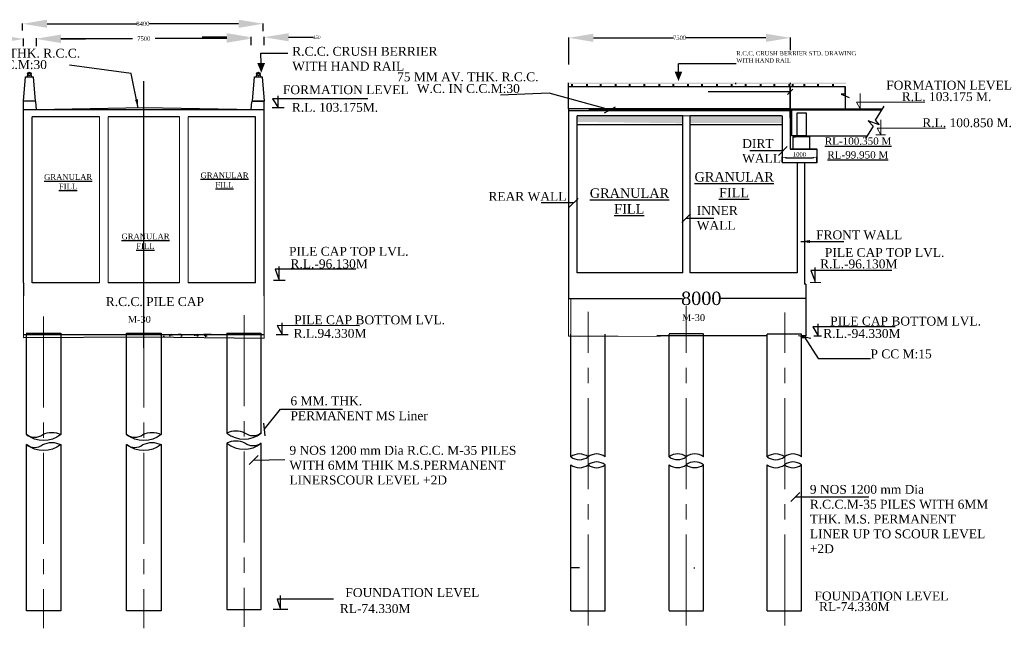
# Model space of a CAD drawing. Header units: millimetres. Extents: x -44718850 to -16463261, y -12601021 to -6173596.
# Tile 5 of 9: x -16650733 to -16547593, y -6382977 to -6319227. Entities that reach past the tile are written whole.
import ezdxf

# ---------------------------------------------------------------- set-up
doc = ezdxf.new("R2010")
doc.units = ezdxf.units.MM
doc.header["$LTSCALE"] = 1000
doc.header["$MEASUREMENT"] = 0
doc.header["$PDMODE"] = 2
doc.header["$PDSIZE"] = -2
for name, pattern in [('CENTER2', [28.575, 19.05, -3.175, 3.175, -3.175]), ('DASHED', [0.75, 0.5, -0.25]), ('HIDDEN', [9.525, 6.35, -3.175])]:
    doc.linetypes.add(name, pattern=pattern)
doc.layers.add('TEXT', color=6, linetype='Continuous', lineweight=18)
doc.styles.add('ROMANS', font='romans.shx')
doc.styles.get("Standard").update_dxf_attribs({"font": 'times.ttf', "height": 450})
doc.dimstyles.new('kk1', dxfattribs={"dimtxt": 900, "dimasz": 450, "dimexe": 100, "dimexo": 100, "dimgap": 100, "dimtad": 1, "dimtih": 1, "dimtoh": 1, "dimdec": 0, "dimzin": 0, "dimdsep": 46, "dimtxsty": 'Standard', "dimcen": 1, "dimclrt": 256, "dimadec": 0, "dimazin": 0, "dimtfac": 1, "dimtdec": 0, "dimtofl": 0, "dimtmove": 0, "dimatfit": 3, "dimfxl": 100, "dimtolj": 1, "dimtzin": 0, "dimarcsym": 0})
doc.dimstyles.new('ROMANS', dxfattribs={"dimtxt": 1000, "dimasz": 1000, "dimexe": 500, "dimexo": 500, "dimgap": 500, "dimtad": 1, "dimzin": 9, "dimdsep": 46, "dimtxsty": 'ROMANS', "dimcen": 500, "dimclrd": 4, "dimclre": 4, "dimclrt": 6, "dimadec": 0, "dimazin": 0, "dimtfac": 1, "dimtmove": 0, "dimatfit": 3, "dimfxl": 1, "dimtolj": 1, "dimtzin": 9, "dimarcsym": 0})
doc.dimstyles.get("Standard").update_dxf_attribs({"dimscale": 2.755, "dimtxt": 20000000001.9985, "dimasz": 12.0275, "dimexe": 15.388, "dimexo": 15.5775, "dimgap": 1.7375, "dimtad": 0, "dimtih": 1, "dimtoh": 1, "dimdec": 0, "dimzin": 0, "dimdsep": 46, "dimtxsty": 'Standard', "dimcen": 4000, "dimclre": 2, "dimclrt": 1, "dimadec": 0, "dimazin": 0, "dimtfac": 1, "dimtdec": 0, "dimtofl": 0, "dimtmove": 0, "dimatfit": 3, "dimfxl": 1, "dimtolj": 1, "dimtzin": 0, "dimarcsym": 0})
pattern_1 = [(45, (-16555380.55, -6332383.1), (-124.2961, 124.2961), [])]

# ---------------------------------------------------------------- blocks, each defined once
blk = doc.blocks.new('*D65')
at = {"color": 2, "lineweight": -2, "transparency": 16777216}
for p, q in [((-16593210, -6323907), (-16593210, -6321083)), ((-16570001, -6322422), (-16570001, -6321083))]:
    blk.add_line(p, q, dxfattribs=at)
at = {"color": 0, "lineweight": -2, "transparency": 16777216}
for p, q in [((-16590642, -6321126), (-16582250, -6321126)), ((-16572569, -6321126), (-16580960, -6321126))]:
    blk.add_line(p, q, dxfattribs=at)
at = {"color": 0, "transparency": 16777216}
for points in [[(-16590642, -6320698), (-16590642, -6321554), (-16593210, -6321126)], [(-16572569, -6320698), (-16572569, -6321554), (-16570001, -6321126)]]:
    blk.add_solid(points, dxfattribs=at)
at = {"layer": 'Defpoints', "color": 0, "transparency": 16777216}
for p in [(-16570001, -6321126), (-16570001, -6322465), (-16593210, -6323950)]:
    blk.add_point(p, dxfattribs=at)
at = {"color": 1, "transparency": 16777216, "insert": (-16581605, -6321126), "char_height": 450, "attachment_point": 5}
blk.add_mtext('\\A1;7500', dxfattribs=at)
blk = doc.blocks.new('DFSDF')
at = {"layer": 'TEXT'}
blk.add_line((6252164, 1491750), (6254219, 1491750), dxfattribs=at)
blk.add_lwpolyline([(6267015, 1493163), (6252414, 1493163), (6253191, 1491750), (6253191, 1494969)], dxfattribs=at)
blk = doc.blocks.new('*D68')
at = {"color": 2, "lineweight": -2, "transparency": 16777216}
for p, q in [((-16593249, -6348317), (-16593249, -6348466)), ((-16568383, -6348317), (-16568383, -6348466))]:
    blk.add_line(p, q, dxfattribs=at)
at = {"color": 0, "lineweight": -2, "transparency": 16777216}
for p, q in [((-16593216, -6348424), (-16581304, -6348424)), ((-16568416, -6348424), (-16577364, -6348424))]:
    blk.add_line(p, q, dxfattribs=at)
at = {"color": 0, "transparency": 16777216}
for points in [[(-16593216, -6348418), (-16593216, -6348429), (-16593249, -6348424)], [(-16568416, -6348418), (-16568416, -6348429), (-16568383, -6348424)]]:
    blk.add_solid(points, dxfattribs=at)
at = {"layer": 'Defpoints', "color": 0, "transparency": 16777216}
for p in [(-16593249, -6348274), (-16568383, -6348274), (-16568383, -6348424)]:
    blk.add_point(p, dxfattribs=at)
at = {"color": 1, "lineweight": 25, "transparency": 16777216, "insert": (-16579334, -6348424), "char_height": 450, "attachment_point": 5}
blk.add_mtext('\\A1;{\\H3.1067x;8000}', dxfattribs=at)
blk = doc.blocks.new('_Oblique')
at = {"color": 0, "linetype": 'ByBlock', "lineweight": -2}
blk.add_line((-0.5, -0.5), (0.5, 0.5), dxfattribs=at)
blk = doc.blocks.new('*D83')
at = {"color": 0, "lineweight": -2, "ltscale": 2, "transparency": 16777216}
for p, q in [((-16570877, -6334111), (-16570877, -6333580)), ((-16570427, -6333680), (-16567671, -6333680)), ((-16567221, -6334111), (-16567221, -6333580))]:
    blk.add_line(p, q, dxfattribs=at)
at = {"color": 0, "ltscale": 2, "transparency": 16777216}
for points in [[(-16570427, -6333605), (-16570427, -6333755), (-16570877, -6333680)], [(-16567671, -6333605), (-16567671, -6333755), (-16567221, -6333680)]]:
    blk.add_solid(points, dxfattribs=at)
at = {"layer": 'Defpoints', "color": 0, "ltscale": 2, "transparency": 16777216}
for p in [(-16567221, -6333680), (-16570877, -6334211), (-16567221, -6334211)]:
    blk.add_point(p, dxfattribs=at)
at = {"ltscale": 2, "transparency": 16777216, "insert": (-16569049, -6333351), "char_height": 450, "attachment_point": 5}
blk.add_mtext('\\A1;1000', dxfattribs=at)
blk = doc.blocks.new('*D101')
at = {"color": 2, "lineweight": -2, "transparency": 16777216}
for p, q in [((-16650429, -6320342), (-16650429, -6319612)), ((-16625229, -6320412), (-16625229, -6319612))]:
    blk.add_line(p, q, dxfattribs=at)
at = {"color": 0, "lineweight": -2, "transparency": 16777216}
for p, q in [((-16647861, -6319654), (-16638466, -6319654)), ((-16627796, -6319654), (-16637191, -6319654))]:
    blk.add_line(p, q, dxfattribs=at)
at = {"color": 0, "transparency": 16777216}
for points in [[(-16647861, -6319227), (-16647861, -6320082), (-16650429, -6319654)], [(-16627796, -6319227), (-16627796, -6320082), (-16625229, -6319654)]]:
    blk.add_solid(points, dxfattribs=at)
at = {"layer": 'Defpoints', "color": 0, "transparency": 16777216}
for p in [(-16650429, -6320385), (-16625229, -6319654), (-16625229, -6320455)]:
    blk.add_point(p, dxfattribs=at)
at = {"color": 0, "transparency": 16777216, "insert": (-16637829, -6319654), "char_height": 450, "attachment_point": 5}
blk.add_mtext('\\A1;8400', dxfattribs=at)
blk = doc.blocks.new('*D102')
at = {"color": 0, "lineweight": -2, "transparency": 16777216}
for p, q in [((-16652896, -6321247), (-16655464, -6321247)), ((-16646411, -6321247), (-16643843, -6321247))]:
    blk.add_line(p, q, dxfattribs=at)
at = {"color": 2, "lineweight": -2, "transparency": 16777216}
for p, q in [((-16650329, -6322012), (-16650329, -6321205)), ((-16648979, -6322012), (-16648979, -6321205))]:
    blk.add_line(p, q, dxfattribs=at)
at = {"color": 0, "transparency": 16777216}
for points in [[(-16652896, -6320819), (-16652896, -6321675), (-16650329, -6321247)], [(-16646411, -6320819), (-16646411, -6321675), (-16648979, -6321247)]]:
    blk.add_solid(points, dxfattribs=at)
at = {"layer": 'Defpoints', "color": 0, "transparency": 16777216}
for p in [(-16648979, -6321247), (-16650329, -6322054), (-16648979, -6322054)]:
    blk.add_point(p, dxfattribs=at)
at = {"color": 1, "transparency": 16777216, "insert": (-16655841, -6321247), "char_height": 450, "attachment_point": 5}
blk.add_mtext('\\A1;{\\H0.77253x;450}', dxfattribs=at)
blk = doc.blocks.new('*D103')
at = {"color": 2, "lineweight": -2, "transparency": 16777216}
for p, q in [((-16648979, -6322012), (-16648979, -6321168)), ((-16626479, -6321895), (-16626479, -6321168))]:
    blk.add_line(p, q, dxfattribs=at)
at = {"color": 0, "lineweight": -2, "transparency": 16777216}
for p, q in [((-16646411, -6321210), (-16638920, -6321210)), ((-16629046, -6321210), (-16636537, -6321210))]:
    blk.add_line(p, q, dxfattribs=at)
at = {"color": 0, "transparency": 16777216}
for points in [[(-16646411, -6320782), (-16646411, -6321638), (-16648979, -6321210)], [(-16629046, -6320782), (-16629046, -6321638), (-16626479, -6321210)]]:
    blk.add_solid(points, dxfattribs=at)
at = {"layer": 'Defpoints', "color": 0, "transparency": 16777216}
for p in [(-16626479, -6321210), (-16648979, -6322054), (-16626479, -6321938)]:
    blk.add_point(p, dxfattribs=at)
at = {"color": 0, "transparency": 16777216, "insert": (-16637729, -6321210), "char_height": 450, "attachment_point": 5}
blk.add_mtext('\\A1;7500', dxfattribs=at)
blk = doc.blocks.new('*D104')
at = {"color": 0, "lineweight": -2, "transparency": 16777216}
for p, q in [((-16629046, -6321067), (-16631614, -6321067)), ((-16622561, -6321067), (-16619993, -6321067))]:
    blk.add_line(p, q, dxfattribs=at)
at = {"color": 2, "lineweight": -2, "transparency": 16777216}
for p, q in [((-16626479, -6321895), (-16626479, -6321024)), ((-16625129, -6321895), (-16625129, -6321024))]:
    blk.add_line(p, q, dxfattribs=at)
at = {"color": 0, "transparency": 16777216}
for points in [[(-16629046, -6320639), (-16629046, -6321495), (-16626479, -6321067)], [(-16622561, -6320639), (-16622561, -6321495), (-16625129, -6321067)]]:
    blk.add_solid(points, dxfattribs=at)
at = {"layer": 'Defpoints', "color": 0, "transparency": 16777216}
for p in [(-16625129, -6321067), (-16626479, -6321938), (-16625129, -6321938)]:
    blk.add_point(p, dxfattribs=at)
at = {"color": 1, "transparency": 16777216, "insert": (-16619617, -6321067), "char_height": 450, "attachment_point": 5}
blk.add_mtext('\\A1;{\\H0.77253x;450}', dxfattribs=at)

msp = doc.modelspace()

# ---------------------------------------------------------------- hatches: boundary and pattern name
at = {"lineweight": 25}
msp.add_hatch(color=7, dxfattribs=at).paths.add_polyline_path([(-16575750.1, -6325828.8), (-16593259.1, -6325828.8), (-16593259.1, -6325978.8), (-16575750.1, -6325978.8)])
h = msp.add_hatch(color=7, dxfattribs=at)
h.paths.add_polyline_path([(-16570033.4, -6325828.8), (-16575750.1, -6325828.8), (-16575750.1, -6325978.8), (-16570033.4, -6325978.8)])
h.paths.add_polyline_path([(-16564192, -6325828.8), (-16569913.4, -6325828.8), (-16569913.4, -6325978.8), (-16564192, -6325978.8)])
at = {"ltscale": 100}
h = msp.add_hatch(dxfattribs=at)
h.set_pattern_fill('ANSI31', scale=1406.25, style=0)
h.set_pattern_definition(pattern_1)
h.paths.add_polyline_path([(-16570033.4, -6328550.9), (-16591127.2, -6328550.9), (-16591127.2, -6328656.3), (-16570033.4, -6328656.3)])
h = msp.add_hatch(dxfattribs=at)
h.set_pattern_fill('ANSI31', scale=1406.25, style=0)
h.set_pattern_definition(pattern_1)
h.paths.add_polyline_path([(-16560383.5, -6328550.9), (-16569892.8, -6328550.9), (-16569892.8, -6328656.3), (-16567220.9, -6328656.3), (-16560448.3, -6328656.3)])
h = msp.add_hatch(dxfattribs=at)
h.set_pattern_fill('AR-CONC', scale=105.46875, style=0)
h.set_pattern_definition([(50, (-16555465.05, -6332225.2), (756.485, -66.184), [79.102, -870.117]), (355, (-16555465.05, -6332225.2), (-146.34, 793.328), [63.281, -696.094]), (100.4514, (-16555402, -6332230.7), (610.147, 727.143), [67.226, -739.486]), (46.1842, (-16555465, -6332014.3), (1125.606, -174.57), [118.652, -1305.176]), (96.6356, (-16555371.2, -6332028.8), (985.777, 1027.39), [100.84, -1109.23]), (351.1842, (-16555465, -6332014.3), (985.776, 1027.39), [94.922, -1044.14]), (21, (-16555359.6, -6332067), (629.55, -424.637), [79.102, -870.117]), (326, (-16555359.6, -6332067), (256.622, 764.807), [63.281, -696.094]), (71.4514, (-16555307.1, -6332102.4), (886.172, 340.169), [67.226, -739.486]), (37.5, (-16555465.05, -6332225.2), (12.8248, 351.099), [0, -687.6562, 0, -706.6406, 0, -698.7305]), (7.5, (-16555465.05, -6332225.2), (277.456, 415.981), [0, -402.8906, 0, -671.836, 0, -266.3086]), (327.5, (-16555700.24, -6332225.2), (563.0159, -23.7883), [0, -263.672, 0, -822.656, 0, -1091.6016]), (317.5, (-16555805.7, -6332225.2), (615.079, 105.5795), [0, -342.7734, 0, -546.328, 0, -775.195])])
h.paths.add_polyline_path([(-16581266.4, -6330074.5), (-16581266.4, -6329355), (-16592349.4, -6329211.9), (-16592349.4, -6329931.4)])
h.paths.add_polyline_path([(-16570877.2, -6330061.7), (-16570877.2, -6329342.2), (-16580516.4, -6329315.7), (-16580516.4, -6330035.1)])
msp.add_hatch(color=7).paths.add_polyline_path([(-16568260.3, -6331398.5), (-16569460.3, -6331398.5), (-16569453.9, -6331485.5), (-16568253.9, -6331485.5)])
at = {"ltscale": 1.25}
h = msp.add_hatch(dxfattribs=at)
h.set_pattern_fill('AR-CONC,_O', scale=250)
h.set_pattern_definition([(50, (-17187357, -5064165.6), (1793.1505, -156.8803), [187.5, -2062.5]), (355, (-17187357, -5064165.6), (-346.8783, 1880.4803), [150, -1650]), (100.4514, (-17187207.6, -5064178.6), (1446.2735, 1723.5989), [159.3505, -1752.8553]), (46.1842, (-17187357, -5063665.6), (2668.1026, -413.7975), [281.25, -3093.75]), (96.6356, (-17187134.7, -5063700), (2336.657, 2435.2947), [239.0257, -2629.2825]), (351.1842, (-17187357, -5063665.6), (2336.655, 2435.2965), [225, -2475]), (21, (-17187107, -5063790.6), (1492.2676, -1006.5472), [187.5, -2062.5]), (326, (-17187107, -5063790.6), (608.2883, 1812.875), [150, -1650]), (71.4514, (-17186982.7, -5063874.4), (2100.5566, 806.3262), [159.3505, -1752.8553]), (37.5, (-17187357, -5064165.6), (30.39964, 832.23463), [0, -1630, 0, -1675, 0, -1656.25]), (7.5, (-17187357, -5064165.6), (657.67384, 986.0293), [0, -955, 0, -1592.5, 0, -631.25]), (327.5, (-17187914.5, -5064165.6), (1334.5561, -56.38718), [0, -625, 0, -1950, 0, -2587.5]), (317.5, (-17188164.5, -5064165.6), (1457.9654, 250.2625), [0, -812.5, 0, -1295, 0, -1837.5])])
h.paths.add_polyline_path([(-16633484.5, -6352170.5), (-16633484.5, -6352400.7), (-16630784.5, -6352430.5), (-16630784.5, -6352170.5)])
h.paths.add_polyline_path([(-16636184.5, -6352170.5), (-16636184.5, -6352389.7), (-16633484.5, -6352419.5), (-16633484.5, -6352170.5)])
h = msp.add_hatch(dxfattribs=at)
h.set_pattern_fill('AR-CONC', scale=3)
h.set_pattern_definition([(50, (-17962439.34, -5273517.25), (546.55401, -47.81726), [57.15, -628.65]), (355, (-17962439.34, -5273517.25), (-105.73026, 573.17054), [45.72, -502.92175]), (100.451445, (-17962393.8, -5273521.24), (440.82374, 525.35326), [48.57003, -534.27073]), (46.1842, (-17962439.34, -5273364.85), (813.23712, -126.12698), [85.725, -942.975]), (96.63556, (-17962371.6, -5273375.4), (712.2124, 742.27837), [72.85507, -801.40682]), (351.18415, (-17962439.3, -5273364.85), (712.2124, 742.27837), [68.5799, -754.3792]), (21, (-17962363.14, -5273402.95), (454.84317, -306.7956), [57.15, -628.65]), (326, (-17962363.14, -5273402.95), (185.40609, 552.5639), [45.72, -502.92]), (71.451445, (-17962325.24, -5273428.5), (640.24926, 245.7683), [48.57003, -534.26981]), (37.5, (-17962439.34, -5273517.25), (9.26581, 253.665117), [0, -496.824, 0, -510.54, 0, -504.825]), (7.5, (-17962439.34, -5273517.25), (200.458988, 300.541724), [0, -291.084, 0, -485.394, 0, -192.405]), (327.5, (-17962609.27, -5273517.25), (406.771786, -17.186232), [0, -190.5, 0, -594.36, 0, -788.67]), (317.5, (-17962685.47, -5273517.25), (444.387544, 76.27947), [0, -247.65, 0, -394.716, 0, -560.07])])
h.paths.add_polyline_path([(-16630978.6, -6352201.2), (-16631428.6, -6352201.2), (-16631428.6, -6352374.4), (-16631158.1, -6352374.4)])

# ---------------------------------------------------------------- linework, layer by layer
at = {"color": 7, "lineweight": 25}
for p, q in [((-16625440.4, -6323778.5), (-16625486.6, -6322734.2)), ((-16625486.6, -6322734.2), (-16622652.1, -6322734.2)), ((-16581729.7, -6324658.6), (-16581727.1, -6323836.1)), ((-16581710, -6323806.1), (-16575672.5, -6323806.4)), ((-16593259.1, -6326240.9), (-16570033.4, -6326240.9)), ((-16575750.1, -6325828.8), (-16575750.1, -6325978.8)), ((-16570033.4, -6325828.8), (-16570033.4, -6325978.8)), ((-16570033.4, -6328550.9), (-16570033.4, -6326240.9)), ((-16569973.4, -6326240.9), (-16564250.9, -6326240.9)), ((-16569973.4, -6328550.9), (-16569973.4, -6326240.9)), ((-16564250.9, -6326240.9), (-16564250.9, -6328550.9)), ((-16568383.3, -6346925.5), (-16568533.8, -6346925.5))]:
    msp.add_line(p, q, dxfattribs=at)
at = {"color": 7, "ltscale": 80}
msp.add_line((-16637728.6, -6353606.3), (-16637728.6, -6325660), dxfattribs=at)
at = {"color": 7, "lineweight": 25, "ltscale": 5}
msp.add_line((-16593264.6, -6325828.9), (-16593264.6, -6328550.9), dxfattribs=at)
at = {"color": 7, "lineweight": 40}
for p, q in [((-16592893.1, -6325978.8), (-16592893.1, -6326240.9)), ((-16591334, -6325978.8), (-16591334, -6326240.9)), ((-16589879.7, -6325978.8), (-16589879.7, -6326240.9)), ((-16588320.7, -6325978.8), (-16588320.7, -6326240.9)), ((-16586866.3, -6325978.8), (-16586866.3, -6326240.9)), ((-16585307.3, -6325978.8), (-16585307.3, -6326240.9)), ((-16583748.2, -6325978.8), (-16583748.2, -6326240.9)), ((-16582293.9, -6325978.8), (-16582293.9, -6326240.9)), ((-16580734.9, -6325978.8), (-16580734.9, -6326240.9)), ((-16579280.6, -6325978.8), (-16579280.6, -6326240.9)), ((-16577721.5, -6325978.8), (-16577721.5, -6326240.9)), ((-16576162.5, -6325978.8), (-16576162.5, -6326240.9)), ((-16574708.2, -6325978.8), (-16574708.2, -6326240.9)), ((-16573149.1, -6325978.8), (-16573149.1, -6326240.9)), ((-16571694.8, -6325978.8), (-16571694.8, -6326240.9)), ((-16570135.8, -6325978.8), (-16570135.8, -6326240.9)), ((-16569794.6, -6325978.8), (-16569794.6, -6326240.9)), ((-16568570.4, -6325978.8), (-16568570.4, -6326240.9)), ((-16567116.1, -6325978.8), (-16567116.1, -6326240.9)), ((-16565557.1, -6325978.8), (-16565557.1, -6326240.9))]:
    msp.add_line(p, q, dxfattribs=at)
at = {"color": 7, "ltscale": 100}
for p, q in [((-16570033.4, -6328375.1), (-16570033.4, -6326365.9)), ((-16570033.4, -6326787.7), (-16578609.4, -6326787.7)), ((-16591127.2, -6328550.9), (-16560383.5, -6328550.9)), ((-16591127.2, -6328656.3), (-16567220.9, -6328656.3)), ((-16570033.4, -6329500.1), (-16570033.4, -6328550.9)), ((-16570033.4, -6328656.3), (-16569892.8, -6328656.3)), ((-16569892.8, -6328550.9), (-16569892.8, -6331398.5)), ((-16567383.9, -6328656.3), (-16560448.3, -6328656.3)), ((-16560217.6, -6328280.8), (-16561120.7, -6329750.6)), ((-16570887.2, -6329300.9), (-16570877.2, -6329310.9)), ((-16570877.2, -6329310.9), (-16570877.2, -6334211)), ((-16570033.4, -6329500.1), (-16570033.4, -6332804.8)), ((-16592349.4, -6330219.6), (-16581266.4, -6330219.6)), ((-16580516.4, -6330219.6), (-16570877.2, -6330219.6)), ((-16561341.2, -6330368.6), (-16562135, -6331660.3)), ((-16560692.7, -6330235.5), (-16561851.4, -6329815.9)), ((-16561851.4, -6329815.9), (-16561341.2, -6330368.6)), ((-16561120.7, -6329750.6), (-16560692.7, -6330235.5)), ((-16568908.4, -6331398.5), (-16569892.8, -6331398.5)), ((-16568486.5, -6331398.5), (-16568908.4, -6331398.5)), ((-16568486.5, -6331398.5), (-16568064.7, -6331398.5)), ((-16568064.7, -6331398.5), (-16561974.1, -6331398.5)), ((-16567220.9, -6332804.8), (-16570033.4, -6332804.8)), ((-16567220.9, -6332804.8), (-16567220.9, -6334211)), ((-16567220.9, -6334211), (-16570877.2, -6334211))]:
    msp.add_line(p, q, dxfattribs=at)
at = {"color": 7, "ltscale": 0.5}
msp.add_line((-16564250.9, -6327030.3), (-16564250.9, -6326240.9), dxfattribs=at)
at = {"color": 7}
for p, q in [((-16564250.9, -6327030.3), (-16564672.4, -6327030.3)), ((-16564672.4, -6327030.3), (-16563844.1, -6327364.8)), ((-16649124.9, -6327765.9), (-16650328.6, -6327765.9)), ((-16650328.6, -6328643.7), (-16650328.6, -6327765.9)), ((-16649124.9, -6327765.9), (-16650328.6, -6327765.9)), ((-16650328.6, -6328643.7), (-16650328.6, -6327765.9)), ((-16650328.6, -6346802.2), (-16650328.6, -6328643.7)), ((-16650328.6, -6328643.7), (-16625128.6, -6328643.7)), ((-16648978.6, -6328643.7), (-16649051.8, -6327839)), ((-16648978.6, -6328643.7), (-16649051.8, -6327839)), ((-16626478.6, -6328643.7), (-16626405.5, -6327839)), ((-16626478.6, -6328643.7), (-16626405.5, -6327839)), ((-16626332.3, -6327765.9), (-16625128.6, -6327765.9)), ((-16626332.3, -6327765.9), (-16625128.6, -6327765.9)), ((-16625128.6, -6328643.7), (-16625128.6, -6327765.9)), ((-16625128.6, -6328643.7), (-16625128.6, -6327765.9)), ((-16625128.6, -6346802.2), (-16625128.6, -6328643.7)), ((-16570033.4, -6328550.9), (-16593249.4, -6328550.9)), ((-16593249.4, -6328550.9), (-16593249.4, -6348274.1)), ((-16570033.4, -6328550.9), (-16570033.4, -6332805.5)), ((-16569973.4, -6328550.9), (-16569973.4, -6328889.3)), ((-16569973.4, -6328550.9), (-16563544.5, -6328550.9)), ((-16570033.4, -6328775.9), (-16593249.4, -6328775.9)), ((-16592349.4, -6345725.5), (-16592349.4, -6329300.9)), ((-16581266.4, -6329300.9), (-16592349.4, -6329300.9)), ((-16581266.4, -6345725.5), (-16581266.4, -6329300.9)), ((-16570933.4, -6329300.9), (-16580516.4, -6329300.9)), ((-16580516.4, -6345725.5), (-16580516.4, -6329300.9)), ((-16567953.9, -6331485.5), (-16569753.9, -6331485.5)), ((-16569753.9, -6331485.5), (-16569753.9, -6332805.5)), ((-16569753.9, -6331485.5), (-16569453.9, -6331485.5)), ((-16569453.9, -6331485.5), (-16569453.9, -6331395.5)), ((-16568253.9, -6331485.5), (-16568253.9, -6331395.5)), ((-16567953.9, -6331485.5), (-16568253.9, -6331485.5)), ((-16567953.9, -6332805.5), (-16567953.9, -6331485.5)), ((-16570033.4, -6332805.5), (-16567198.4, -6332805.5)), ((-16569283.8, -6334211), (-16569283.8, -6345725.5)), ((-16568533.8, -6334211), (-16568533.8, -6346924.2)), ((-16581266.4, -6345725.5), (-16592349.4, -6345725.5)), ((-16569283.8, -6345725.5), (-16580516.4, -6345725.5)), ((-16650328.6, -6346802.2), (-16650328.6, -6348150.8)), ((-16642378.6, -6346802.2), (-16649428.6, -6346802.2)), ((-16633978.6, -6346802.2), (-16641478.6, -6346802.2)), ((-16626028.6, -6346802.2), (-16633078.6, -6346802.2)), ((-16625128.6, -6348150.8), (-16625128.6, -6346802.2)), ((-16568383.3, -6346925.5), (-16568383.3, -6352324.6)), ((-16644478.6, -6352201.2), (-16644028.6, -6352201.2)), ((-16630678.6, -6352201.2), (-16631428.6, -6352201.2)), ((-16592999.4, -6365014.8), (-16592999.4, -6352174.6)), ((-16589399.4, -6365014.8), (-16589399.4, -6352174.6)), ((-16572431.9, -6352324.6), (-16583984.9, -6352324.6)), ((-16582715.6, -6365007.8), (-16582715.6, -6352167.6)), ((-16579115.6, -6365007.8), (-16579115.6, -6352167.6)), ((-16572431.9, -6365014.8), (-16572431.9, -6352174.6)), ((-16568831.9, -6365014.8), (-16568831.9, -6352174.6)), ((-16568383.3, -6352324.6), (-16568831.9, -6352324.6)), ((-16568383.3, -6352564.6), (-16568383.3, -6352324.6)), ((-16568383.3, -6352564.6), (-16568831.9, -6352564.6)), ((-16592999.4, -6381129.6), (-16592999.4, -6365854.8)), ((-16589399.4, -6381129.6), (-16589399.4, -6365854.8)), ((-16582715.6, -6381122.7), (-16582715.6, -6365847.8)), ((-16579115.6, -6381122.7), (-16579115.6, -6365847.8)), ((-16572431.9, -6381129.6), (-16572431.9, -6365854.8)), ((-16568831.9, -6381129.6), (-16568831.9, -6365854.8)), ((-16624193.4, -6380983.6), (-16622652.6, -6380983.6)), ((-16592999.4, -6381129.6), (-16589399.4, -6381129.6)), ((-16582715.6, -6381129.6), (-16579115.6, -6381129.6)), ((-16572431.9, -6381129.6), (-16568831.9, -6381129.6))]:
    msp.add_line(p, q, dxfattribs=at)
at = {"color": 7, "linetype": 'ByBlock'}
for p, q in [((-16624295.7, -6328431.3), (-16623044.8, -6328431.3)), ((-16624161.5, -6346515.8), (-16622910.6, -6346515.8)), ((-16623850.4, -6352201.2), (-16622599.5, -6352201.2)), ((-16567562.3, -6352324.6), (-16566743.5, -6352324.6))]:
    msp.add_line(p, q, dxfattribs=at)
at = {"color": 7, "linetype": 'DASHED', "ltscale": 100}
for p, q in [((-16649428.6, -6346802.2), (-16649428.6, -6329393.7)), ((-16646839.6, -6329393.7), (-16649428.6, -6329393.7)), ((-16642378.6, -6329393.7), (-16646839.6, -6329393.7)), ((-16637353.6, -6329393.7), (-16641478.6, -6329393.7)), ((-16633978.6, -6329393.7), (-16637353.6, -6329393.7)), ((-16628617.6, -6329393.7), (-16633078.6, -6329393.7)), ((-16626028.6, -6329393.7), (-16628617.6, -6329393.7)), ((-16626028.6, -6346802.2), (-16626028.6, -6329393.7)), ((-16579115.6, -6352138.5), (-16582715.6, -6352138.5)), ((-16568831.9, -6352174.6), (-16572431.9, -6352174.6))]:
    msp.add_line(p, q, dxfattribs=at)
at = {"color": 7, "lineweight": 18}
for p, q in [((-16642378.6, -6346802.2), (-16642378.6, -6329393.7)), ((-16641478.6, -6346802.2), (-16641478.6, -6329393.7)), ((-16633978.6, -6346802.2), (-16633978.6, -6329393.7)), ((-16633078.6, -6346802.2), (-16633078.6, -6329393.7)), ((-16633078.6, -6346802.2), (-16633078.6, -6329393.7))]:
    msp.add_line(p, q, dxfattribs=at)
at = {"color": 7, "lineweight": 20}
for p, q in [((-16591121.4, -6329300.9), (-16570887.2, -6329300.9)), ((-16650328.6, -6348150.8), (-16650328.6, -6352530.4)), ((-16625128.6, -6348150.8), (-16625128.6, -6352570.5)), ((-16593239.4, -6348423.7), (-16593239.4, -6352382.9)), ((-16592999.4, -6348423.7), (-16592999.4, -6352382.9)), ((-16650028.6, -6352040.7), (-16650028.6, -6355930.7)), ((-16593239.4, -6352382.9), (-16588033.4, -6352382.9)), ((-16592085.3, -6352412), (-16575117.8, -6352353.7))]:
    msp.add_line(p, q, dxfattribs=at)
at = {"color": 7, "lineweight": 20, "ltscale": 100}
msp.add_line((-16567916.1, -6346747.8), (-16566824.4, -6346747.8), dxfattribs=at)
at = {"color": 7, "linetype": 'CENTER2', "lineweight": 9, "ltscale": 0.5}
for p, q in [((-16580915.6, -6382682.7), (-16580915.6, -6349242.4)), ((-16648228.6, -6350319.2), (-16648228.6, -6382976.9)), ((-16637728.6, -6350319.2), (-16637728.6, -6382976.9)), ((-16627228.6, -6350169.2), (-16627228.6, -6382826.9)), ((-16591199.4, -6382689.6), (-16591199.4, -6349832.9)), ((-16570573.9, -6382689.6), (-16570573.9, -6349884.6))]:
    msp.add_line(p, q, dxfattribs=at)
at = {"color": 7, "linetype": 'DASHED', "ltscale": 50}
for p, q in [((-16650028.6, -6352051.2), (-16646428.6, -6352051.2)), ((-16646428.6, -6352201.2), (-16650028.6, -6352201.2)), ((-16639528.6, -6352051.2), (-16635928.6, -6352051.2)), ((-16629028.6, -6352051.2), (-16625428.6, -6352051.2))]:
    msp.add_line(p, q, dxfattribs=at)
at = {"color": 7, "ltscale": 0.05}
for p, q in [((-16592098.8, -6376629.6), (-16592999.4, -6376629.6)), ((-16580115.5, -6376629.6), (-16580008.4, -6376629.6))]:
    msp.add_line(p, q, dxfattribs=at)
at = {"color": 7}
for points in [[(-16650126.1, -6325213.2), (-16649331.1, -6325213.2), (-16649128.6, -6327765.9), (-16650328.6, -6327765.9)], [(-16626130, -6325213.2), (-16625335, -6325213.2), (-16625132.5, -6327765.9), (-16626332.5, -6327765.9)]]:
    msp.add_lwpolyline(points, close=True, dxfattribs=at)
at = {"color": 7, "lineweight": 25}
for points in [[(-16649963.9, -6325213.2), (-16649467.2, -6325213.2), (-16649530.9, -6324912), (-16649922.7, -6324912)], [(-16625967.8, -6325213.2), (-16625471.1, -6325213.2), (-16625534.8, -6324912), (-16625926.6, -6324912)]]:
    msp.add_lwpolyline(points, close=True, dxfattribs=at)
at = {"color": 7}
for points in [[(-16614279.3, -6327502.6), (-16624250.3, -6327502.6), (-16623670.2, -6328431.3), (-16623670.2, -6327198.5)], [(-16648978.6, -6328634.8), (-16637728.6, -6328418.7), (-16626028.6, -6328643.7)], [(-16625128.6, -6328643.7), (-16625128.6, -6328643.7)], [(-16615524.4, -6345370.6), (-16623981.4, -6345370.6), (-16623536.1, -6346515.8), (-16623536.1, -6345066.5)], [(-16559386.7, -6345497.3), (-16567843.8, -6345497.3), (-16567398.4, -6346642.4), (-16567398.4, -6345193.2)], [(-16615146.5, -6351278), (-16623773.7, -6351272.5), (-16623224.9, -6352201.2), (-16623224.9, -6350968.4)], [(-16559008.8, -6351404.7), (-16567636, -6351399.2), (-16567087.2, -6352327.9), (-16567087.2, -6351095.1)], [(-16650328.6, -6352201.2), (-16637728.6, -6352201.2)], [(-16650028.6, -6362678.3), (-16650028.6, -6352201.2)], [(-16646428.6, -6352051.2), (-16646428.6, -6362678.3)], [(-16639528.6, -6362678.3), (-16639528.6, -6352051.2)], [(-16637728.6, -6352201.2), (-16625128.6, -6352201.2)], [(-16637728.6, -6352431.4), (-16625128.6, -6352570.5)], [(-16635928.6, -6352051.2), (-16635928.6, -6362678.3)], [(-16629028.6, -6352051.2), (-16629028.6, -6362528.3)], [(-16625428.6, -6362528.3), (-16625428.6, -6352051.2)], [(-16650328.6, -6352530.4), (-16637728.6, -6352450.2)], [(-16646428.6, -6363732.5), (-16646428.6, -6381156.3), (-16650028.6, -6381156.3), (-16650028.6, -6363731.9)], [(-16635928.6, -6363732.5), (-16635928.6, -6381156.3), (-16639528.6, -6381156.3), (-16639528.6, -6363731.9)], [(-16629028.6, -6363582.5), (-16629028.6, -6381006.3), (-16625428.6, -6381006.3), (-16625428.6, -6363581.9)], [(-16617855.9, -6379917.8), (-16623746.3, -6379917.8), (-16623423, -6380983.6), (-16623423, -6379531.9)]]:
    msp.add_lwpolyline(points, dxfattribs=at)
at = {"color": 7, "ltscale": 2}
msp.add_lwpolyline([(-16569290.9, -6328980.7), (-16568358.5, -6328980.7), (-16568358.5, -6331398.5), (-16569290.9, -6331398.5)], close=True, dxfattribs=at)
at = {"color": 7}
for points in [[(-16650028.6, -6362678.3, 0.34321055), (-16648317.4, -6362678.8, -0.22851068), (-16646428.6, -6362678.8, -0.35125429), (-16650028.6, -6362678.3)], [(-16639528.6, -6362678.3, 0.34321055), (-16637817.4, -6362678.8, -0.22851068), (-16635928.6, -6362678.8, -0.35125429), (-16639528.6, -6362678.3)], [(-16650028.6, -6363731.9, 0.34324726), (-16648317.4, -6363732.5, -0.22851068), (-16646428.6, -6363732.5, -0.35127244), (-16650028.6, -6363731.9)], [(-16639528.6, -6363731.9, 0.34324726), (-16637817.4, -6363732.5, -0.22851068), (-16635928.6, -6363732.5, -0.35127244), (-16639528.6, -6363731.9)]]:
    msp.add_lwpolyline(points, format="xyb", dxfattribs=at)
at = {"color": 7, "ltscale": 1000}
for points in [[(-16625428.6, -6362528.3, -0.34321055), (-16627139.8, -6362528.8, 0.22851068), (-16629028.6, -6362528.8, 0.35125429), (-16625428.6, -6362528.3)], [(-16625428.6, -6363581.9, -0.34324726), (-16627139.8, -6363582.5, 0.22851068), (-16629028.6, -6363582.5, 0.35127244), (-16625428.6, -6363581.9)]]:
    msp.add_lwpolyline(points, format="xyb", dxfattribs=at)
at = {"color": 7, "lineweight": 25}
for centre in [(-16649726.8, -6324912), (-16625730.7, -6324912)]:
    msp.add_circle(centre, 188.4, dxfattribs=at)
at = {"color": 7}
for centre, radius, start, end in [((-16649124.9, -6327839), 73.2, 0, 90), ((-16649124.9, -6327839), 73.2, 0, 90), ((-16626332.3, -6327839), 73.2, 90, 180), ((-16626332.3, -6327839), 73.2, 90, 180), ((-16592099.4, -6366213.9), 1499.3, 53.109721, 126.890279), ((-16590299.4, -6366213.9), 1499.3, 52.760068, 126.890279), ((-16581815.6, -6366207), 1499.3, 53.109721, 126.890279), ((-16580015.6, -6366207), 1499.3, 52.760068, 126.890279), ((-16571531.9, -6366213.9), 1499.3, 53.109721, 126.890279), ((-16569731.9, -6366213.9), 1499.3, 52.760068, 126.890279), ((-16592099.4, -6363815.7), 1499.3, 233.109699, 306.890301), ((-16590299.4, -6367053.9), 1499.3, 53.109645, 126.890355), ((-16581815.6, -6363808.7), 1499.3, 233.109699, 306.890301), ((-16580015.6, -6367047), 1499.3, 53.109645, 126.890355), ((-16571531.9, -6363815.7), 1499.3, 233.109699, 306.890301), ((-16569731.9, -6367053.9), 1499.3, 53.109645, 126.890355), ((-16592099.4, -6364655.7), 1499.3, 233.109645, 306.890355), ((-16590299.4, -6364655.7), 1499.3, 233.109699, 306.890301), ((-16581815.6, -6364648.7), 1499.3, 233.109645, 306.890355), ((-16580015.6, -6364648.7), 1499.3, 233.109699, 306.890301), ((-16571531.9, -6364655.7), 1499.3, 233.109645, 306.890355), ((-16569731.9, -6364655.7), 1499.3, 233.109699, 306.890301)]:
    msp.add_arc(centre, radius, start, end, dxfattribs=at)
at = {"color": 7, "linetype": 'ByBlock', "lineweight": 25, "ltscale": 2000}
for points in [[(-16625842.3, -6323777.2), (-16625038.5, -6323779.7), (-16625430.6, -6324780.1)], [(-16582131.6, -6324657.4), (-16581327.8, -6324659.9), (-16581719.9, -6325660.3)]]:
    msp.add_solid(points, dxfattribs=at)

# ---------------------------------------------------------------- block references
at = {"color": 7, "ltscale": 100, "xscale": 562.5, "yscale": 562.5, "zscale": 562.5}
msp.add_blockref('_Oblique', (-16570033.4, -6326787.7), dxfattribs=at)
at = {"color": 7, "linetype": 'HIDDEN', "xscale": 0.4909090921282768, "yscale": 0.4909090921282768, "zscale": 0.4909090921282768}
for p in [(-19632441.9, -7060864.5), (-19630288.6, -7063598.6)]:
    msp.add_blockref('DFSDF', p, dxfattribs=at)

# ---------------------------------------------------------------- texts
at = {"color": 7}
for s, height, p in [('75 MM AV. THK. R.C.C. ', 932, (-16659222.7, -6323199.4)), ('W.C. IN C.C.M:30', 932, (-16658671.4, -6324392.7)), ('75 MM AV. THK. R.C.C.', 932, (-16611205.4, -6325677.6)), ('FORMATION LEVEL  ', 932, (-16559963.8, -6326550.9)), ('FORMATION LEVEL', 932, (-16623162.1, -6327026.1)), ('W.C. IN C.C.M:30', 932, (-16609134.3, -6326900.6)), (' R.L. 103.175 M. ', 932, (-16558685.9, -6327749.9)), (' R.L. 103.175M. ', 932, (-16622575.8, -6328875.8)), (' R.L. 100.850 M. ', 932, (-16556532.6, -6330483.9)), ('%%UGRANULAR', 600, (-16648174.8, -6336003.2)), ('%%UGRANULAR', 600, (-16631787.3, -6335828.3)), ('%%UGRANULAR', 990, (-16580040.7, -6336183.2)), ('%%UFILL', 600, (-16646627, -6337003.2)), ('%%UFILL', 600, (-16630239.5, -6336828.3)), ('%%UGRANULAR', 990, (-16591012.6, -6337886.8)), ('%%UFILL', 990, (-16577486.8, -6337833.2)), ('REAR WALL', 932, (-16601633.6, -6338200.1)), ('%%UFILL', 990, (-16588458.7, -6339536.8)), ('%%UGRANULAR', 600, (-16640068.2, -6342236.7)), ('FRONT WALL', 932, (-16567312.4, -6342230.1)), ('%%UFILL', 600, (-16638520.4, -6343236.7)), ('R.C.C. PILE CAP', 932, (-16641714.1, -6349222.6)), ('P CC M:15', 932, (-16561610.1, -6354699.1)), ('FOUNDATION LEVEL', 932, (-16616617.6, -6379696.6)), ('FOUNDATION LEVEL', 932, (-16567481.9, -6380059.4)), ('RL-74.330M', 932, (-16566999.5, -6381170.3)), ('RL-74.330M', 932, (-16617197, -6381374.3))]:
    msp.add_text(s, height=height, dxfattribs=at).set_placement(p)
for s, insert, char_height, width, attachment_point in [('{\\H0.99996x;R.C.C. CRUSH BERRIER\\PWITH HAND RAIL}', (-16622184, -6322073.8), 932, 16611.597, 1), ('R.C.C. CRUSH BERRIER STD. DRAWING\\PWITH HAND RAIL', (-16575672.5, -6322520.6), 450, 16611.597, 1), ('DIRT \\PWALL', (-16575046.7, -6331728.5), 932, 5487.064, 1), (' {\\LRL-100.350 M}', (-16563054.7, -6331556.6), 768.867, 9139.145, 2), (' {\\LRL-99.950 M}', (-16563082, -6332998.2), 768.867, 9139.145, 2), ('INNER \\PWALL', (-16579806.7, -6338749.8), 932, 5030.177, 1), ('PILE CAP TOP LVL.', (-16622522.4, -6343022.4), 932, 15894.084, 1), ('PILE CAP TOP LVL.', (-16566384.7, -6343149.1), 932, 15894.084, 1), ('R.L.-96.130M', (-16622368, -6344332.4), 932, 10320.032, 1), ('R.L.-96.130M', (-16566886.8, -6344343.3), 932, 10320.032, 1), (' M-30', (-16639681.8, -6350257.6), 720, 10789.673, 1), ('PILE CAP BOTTOM LVL.', (-16621972.8, -6350203.6), 932, 17663.502, 1), (' M-30', (-16581626.2, -6350074.2), 720, 10789.673, 1), ('PILE CAP BOTTOM LVL.', (-16565835.1, -6350330.3), 932, 17663.502, 1), ('R.L.94.330M', (-16622041.4, -6351618), 932, 10320.032, 1), ('R.L.-94.330M', (-16566560.2, -6351628.9), 932, 10320.032, 1), ('6 MM. THK. PERMANENT MS Liner ', (-16622371.5, -6358689.4), 932, 15329.908, 1), ('9 NOS 1200 mm Dia R.C.C. M-35 PILES WITH 6MM THIK M.S.PERMANENT LINER{\\C0;SCOUR LEVEL +2D} ', (-16622480.9, -6363867.3), 932, 26654.459, 1), ('9 NOS 1200 mm Dia R.C.C.M-35 PILES WITH 6MM THK. M.S. PERMANENT LINER UP TO {\\C0;SCOUR LEVEL +2D}', (-16567964.6, -6367958.2), 932, 18767.695, 1)]:
    msp.add_mtext(s, dxfattribs=dict(at, insert=insert, char_height=char_height, width=width, attachment_point=attachment_point))

# ---------------------------------------------------------------- dimensions: what is measured, and where the dimension line sits
for base, p1, p2, override, picture, middle in [((-16625228.5, -6319654.5), (-16650428.5, -6320384.9), (-16625228.5, -6320454.9), {"dimtxt": 932, "dimasz": 932, "dimlfac": 0.333333, "dimclrt": 0}, '*D101', (-16637828.5, -6319654.5)), ((-16626478.6, -6321210), (-16648978.6, -6322054.4), (-16626478.6, -6321937.6), {"dimtxt": 932, "dimasz": 932, "dimgap": 200, "dimlfac": 0.333333, "dimclrt": 0}, '*D103', (-16637728.6, -6321210))]:
    dim = msp.add_linear_dim(base=base, p1=p1, p2=p2, dimstyle='Standard', override=override, dxfattribs=at)
    dim.commit()
    dim.dimension.update_dxf_attribs({"geometry": picture, "text_midpoint": middle})
for base, p1, p2, picture, middle in [((-16648978.6, -6321247), (-16650328.6, -6322054.4), (-16648978.6, -6322054.4), '*D102', (-16655840.5, -6321247)), ((-16625128.6, -6321066.8), (-16626478.6, -6321937.6), (-16625128.6, -6321937.6), '*D104', (-16619616.7, -6321066.8))]:
    dim = msp.add_linear_dim(base=base, p1=p1, p2=p2, text='{\\H0.77253x;<>}', dimstyle='Standard', override={"dimtxt": 932, "dimasz": 932, "dimlfac": 0.333333}, dxfattribs=at)
    dim.commit()
    dim.dimension.update_dxf_attribs({"geometry": picture, "text_midpoint": middle, "dimtype": 160})
dim = msp.add_linear_dim(base=(-16570000.8, -6321125.7), p1=(-16593209.9, -6323950.4), p2=(-16570000.8, -6322464.9), text='7500', dimstyle='Standard', override={"dimtxt": 932, "dimasz": 932, "dimlfac": 0.333333}, dxfattribs=at)
dim.commit()
dim.dimension.update_dxf_attribs({"geometry": '*D65', "text_midpoint": (-16581605.4, -6321125.7)})
at = {"color": 7, "ltscale": 2}
dim = msp.add_linear_dim(base=(-16567220.9, -6333679.5), p1=(-16570877.2, -6334211), p2=(-16567220.9, -6334211), text='1000', dimstyle='kk1', override={"dimfxl": 0.18}, dxfattribs=at)
dim.commit()
dim.dimension.update_dxf_attribs({"geometry": '*D83', "text_midpoint": (-16569049, -6333350.6)})
at = {"color": 7, "lineweight": 25}
dim = msp.add_linear_dim(base=(-16568383.3, -6348423.7), p1=(-16593249.4, -6348274.1), p2=(-16568383.3, -6348274.1), text='{\\H3.1067x;8000}', dimstyle='Standard', dxfattribs=at)
dim.commit()
dim.dimension.update_dxf_attribs({"geometry": '*D68', "text_midpoint": (-16579334.1, -6348423.7), "dimtype": 160})

# ---------------------------------------------------------------- leaders
at = {"color": 7}
for points, override in [([(-16638310.9, -6328511.2), (-16639059.9, -6324865.5), (-16645531.1, -6323994.9)], {"dimtxt": 550, "dimasz": 932, "dimgap": 250, "dimlfac": 0.4, "dimclrd": 256, "dimlwe": 5}), ([(-16588898.2, -6328670.3), (-16595271.5, -6326921.5), (-16600361.7, -6327139.7)], {"dimtxt": 550, "dimasz": 932, "dimgap": 250, "dimlfac": 0.4, "dimclrd": 256, "dimldrblk": 'Oblique', "dimlwe": 5}), ([(-16570795.9, -6332980.2), (-16574255.2, -6332980.2)], {"dimtxt": 550, "dimasz": 932, "dimgap": 250, "dimlfac": 0.4, "dimclrd": 256, "dimldrblk": 'Oblique', "dimlwe": 5}), ([(-16592713.5, -6338407.8), (-16596120.3, -6338407.8)], {"dimtxt": 550, "dimasz": 932, "dimgap": 250, "dimlfac": 0.4, "dimldrblk": 'Oblique', "dimlwe": 5}), ([(-16580922.4, -6340020.8), (-16578012.7, -6340020.8)], {"dimtxt": 550, "dimasz": 932, "dimgap": 250, "dimlfac": 0.4, "dimclrd": 256, "dimldrblk": 'Oblique', "dimlwe": 5}), ([(-16568892.5, -6342461.5), (-16564388.4, -6342462.9)], {"dimtxt": 550, "dimasz": 932, "dimgap": 250, "dimlfac": 0.4, "dimclrd": 256, "dimlwe": 5}), ([(-16568507.5, -6352469.3), (-16567078.4, -6354699.1), (-16561610.1, -6354699.1)], {"dimtxt": 550, "dimasz": 932, "dimgap": 250, "dimlfac": 0.4, "dimclrd": 256, "dimldrblk": 'Oblique', "dimlwe": 5}), ([(-16625131.4, -6362149.8), (-16623412.5, -6360039.5), (-16616903.1, -6360039.5)], {"dimtxt": 550, "dimasz": 932, "dimgap": 250, "dimlfac": 0.4, "dimclrd": 256, "dimldrblk": 'Oblique', "dimlwe": 5}), ([(-16626226.5, -6365353.6), (-16622962.9, -6365301.1)], {"dimtxt": 550, "dimasz": 932, "dimgap": 250, "dimlfac": 0.4, "dimclrd": 256, "dimldrblk": 'Oblique', "dimlwe": 5}), ([(-16569481.3, -6369211.4), (-16561767.5, -6369211.4)], {"dimtxt": 550, "dimasz": 932, "dimgap": 250, "dimlfac": 0.4, "dimclrd": 256, "dimldrblk": 'Oblique', "dimlwe": 5})]:
    msp.add_leader(points, dimstyle='ROMANS', override=override, dxfattribs=at)

doc.saveas('drawing.dxf')
